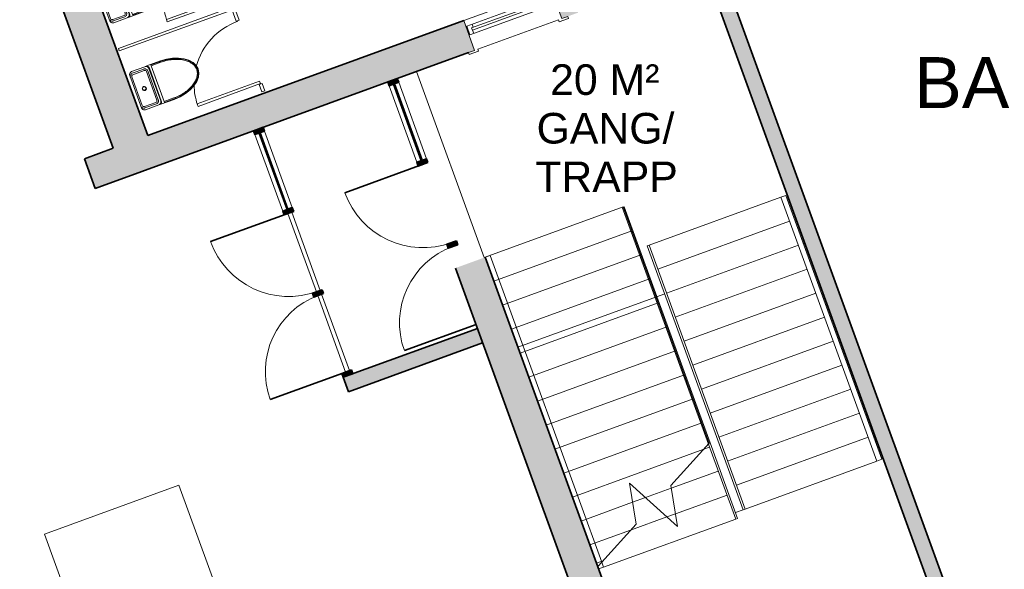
# Model space of a CAD drawing. Header units: millimetres. Extents: x -22273 to 76848, y -40640 to 35706.
# Tile 15 of 21: x 12573 to 22222, y 23942 to 29327. Entities that reach past the tile are written whole.
import ezdxf

# ---------------------------------------------------------------- set-up
doc = ezdxf.new("R2010")
doc.units = ezdxf.units.MM
for name, color, linetype, lineweight in [('A-DOOR', 31, 'Continuous', 9), ('A-DOOR-FRAM', 31, 'Continuous', 9), ('A-FLOR', 192, 'Continuous', 9), ('A-FLOR-HRAL', 11, 'Continuous', 9), ('A-FLOR-HRAL-MBND', 5, 'Continuous', 9), ('A-FLOR-LEVL', 51, 'Continuous', 9), ('A-GLAZ', 151, 'Continuous', 9), ('A-GLAZ-CURT', 52, 'Continuous', 9), ('A-GLAZ-CWMG', 51, 'Continuous', 9), ('A-WALL', 113, 'Continuous', 9), ('A-WALL-PATT', 111, 'Continuous', 9), ('G-ANNO-TEXT', 231, 'Continuous', 9), ('P-SANR-FIXT', 6, 'Continuous', 9), ('Q-SPCQ', 91, 'Continuous', 9), ('Q-SPCQ-HDLN', 91, 'Continuous', 9), ('S-STRS', 31, 'Continuous', 9), ('S-STRS-MBND', 31, 'Continuous', 9)]:
    doc.layers.add(name, color=color, linetype=linetype, lineweight=lineweight)
doc.styles.add('Arial_1', font='arial.ttf', dxfattribs={"height": 500})
doc.styles.add('Arial_3', font='arial.ttf', dxfattribs={"height": 300})

# ---------------------------------------------------------------- blocks, each defined once
blk = doc.blocks.new('Railing - Railing-423598-1_0 første etg_hele_anlegget_m_funksjoner_m_rom')
at = {"layer": 'A-FLOR-HRAL', "color": 55}
for p, q in [((18723.4, 27110.1), (18741.3, 27116.6)), ((18741.3, 27116.6), (19681.8, 24532.5)), ((18723.4, 27110.1), (19664, 24526)), ((19681.8, 24532.5), (19664, 24526))]:
    blk.add_line(p, q, dxfattribs=at)
blk = doc.blocks.new('Railing - Railing-423602-1_0 første etg_hele_anlegget_m_funksjoner_m_rom')
at = {"layer": 'A-FLOR-HRAL', "color": 55}
for p, q in [((20032.7, 27586.7), (20080.4, 27604.1)), ((20080.4, 27604.1), (21021, 25019.9)), ((20032.7, 27586.7), (20973.2, 25002.5)), ((21021, 25019.9), (20973.2, 25002.5))]:
    blk.add_line(p, q, dxfattribs=at)
blk = doc.blocks.new('Railing - Railing-424070-1_0 første etg_hele_anlegget_m_funksjoner_m_rom')
at = {"layer": 'A-FLOR-HRAL', "color": 55}
for p, q in [((19330.1, 25177.6), (19322.6, 25169.2)), ((19330.1, 25177.6), (19322.6, 25169.2)), ((19330.1, 25177.6), (19322.6, 25169.2)), ((19330.1, 25177.6), (19322.6, 25169.2)), ((19590.1, 24434.3), (19322.6, 25169.2)), ((19338.6, 25180.7), (19330.1, 25177.6)), ((19338.6, 25180.7), (19330.1, 25177.6)), ((19338.6, 25180.7), (19330.1, 25177.6)), ((19338.6, 25180.7), (19330.1, 25177.6)), ((19607.9, 24440.8), (19338.6, 25180.7)), ((19607.9, 24440.8), (19590.1, 24434.3))]:
    blk.add_line(p, q, dxfattribs=at)
at = {"layer": 'A-FLOR-HRAL-MBND', "color": 55}
for p, q in [((18478.5, 27488.3), (18496.4, 27494.8)), ((18478.5, 27488.3), (18496.4, 27494.8)), ((18478.5, 27488.3), (18496.4, 27494.8)), ((18478.5, 27488.3), (18496.4, 27494.8)), ((19322.6, 25169.2), (18478.5, 27488.3)), ((19322.6, 25169.2), (18478.5, 27488.3)), ((19322.6, 25169.2), (18478.5, 27488.3)), ((19322.6, 25169.2), (18478.5, 27488.3)), ((19338.6, 25180.7), (18496.4, 27494.8)), ((19338.6, 25180.7), (18496.4, 27494.8)), ((19338.6, 25180.7), (18496.4, 27494.8)), ((19338.6, 25180.7), (18496.4, 27494.8))]:
    blk.add_line(p, q, dxfattribs=at)
blk = doc.blocks.new('Railing - Railing-424074-1_0 første etg_hele_anlegget_m_funksjoner_m_rom')
at = {"layer": 'A-FLOR-HRAL', "color": 55}
for p, q in [((18276.1, 24011.6), (18237.5, 23969)), ((18294, 23962.5), (18246.2, 23945.1)), ((18294, 23962.5), (18276.1, 24011.6))]:
    blk.add_line(p, q, dxfattribs=at)
at = {"layer": 'A-FLOR-HRAL-MBND', "color": 55}
for p, q in [((17134.7, 26999.1), (17182.4, 27016.5)), ((18237.5, 23969), (17134.7, 26999.1)), ((18276.1, 24011.6), (17182.4, 27016.5))]:
    blk.add_line(p, q, dxfattribs=at)
blk = doc.blocks.new('M_Curtain Wall Sgl Glass - M_Curtain Wall Sgl Glass-574755-1_0 første etg_hele_anlegget_m_funksjoner_m_rom')
at = {"layer": 'A-DOOR', "color": 8, "lineweight": 35}
blk.add_line((398.3, 0), (398.3, -796.7), dxfattribs=at)
at = {"layer": 'A-DOOR', "color": 55}
blk.add_arc((398.3, 0), 796.7, 180, 270, dxfattribs=at)
blk = doc.blocks.new('M_Curtain Wall Sgl Glass - M_Curtain Wall Sgl Glass-574756-1_0 første etg_hele_anlegget_m_funksjoner_m_rom')
at = {"layer": 'A-DOOR', "color": 8, "lineweight": 35}
blk.add_line((408.3, 0), (408.3, 816.7), dxfattribs=at)
at = {"layer": 'A-DOOR', "color": 55}
blk.add_arc((408.3, 0), 816.7, 90, 180, dxfattribs=at)
blk = doc.blocks.new('Rectangular Mullion - 100x40-574757-1_0 første etg_hele_anlegget_m_funksjoner_m_rom')
at = {"layer": 'A-GLAZ-CWMG'}
blk.add_hatch(color=9, dxfattribs=at).paths.add_polyline_path([(0, -50), (0, 50), (-40, 50), (-40, -50)])
at = {"layer": 'A-GLAZ-CWMG', "color": 8, "lineweight": 35}
for p, q in [((0, 50), (-40, 50)), ((-40, 50), (-40, -50)), ((0, -50), (0, 50)), ((-40, -50), (0, -50))]:
    blk.add_line(p, q, dxfattribs=at)
blk = doc.blocks.new('System Panel - Glazed-574749-1_0 første etg_hele_anlegget_m_funksjoner_m_rom')
at = {"layer": 'A-GLAZ-CURT'}
blk.add_hatch(color=9, dxfattribs=at).paths.add_polyline_path([(-398.3, 5), (-398.3, -5), (398.3, -5), (398.3, 5)])
at = {"layer": 'A-GLAZ-CURT', "color": 8, "lineweight": 35}
for p, q in [((398.3, 5), (-398.3, 5)), ((-398.3, 5), (-398.3, -5)), ((398.3, -5), (398.3, 5)), ((-398.3, -5), (398.3, -5))]:
    blk.add_line(p, q, dxfattribs=at)
blk = doc.blocks.new('Rectangular Mullion - 100x40-574750-1_0 første etg_hele_anlegget_m_funksjoner_m_rom')
at = {"layer": 'A-GLAZ-CWMG'}
blk.add_hatch(color=9, dxfattribs=at).paths.add_polyline_path([(-40, -50), (-40, 50), (0, 50), (0, -50)])
at = {"layer": 'A-GLAZ-CWMG', "color": 8, "lineweight": 35}
for p, q in [((-40, 50), (0, 50)), ((-40, -50), (-40, 50)), ((0, 50), (0, -50)), ((0, -50), (-40, -50))]:
    blk.add_line(p, q, dxfattribs=at)
blk = doc.blocks.new('Rectangular Mullion - 100x40-574600-1_0 første etg_hele_anlegget_m_funksjoner_m_rom')
at = {"layer": 'A-GLAZ-CWMG', "color": 55}
for p, q in [((15150.1, 27451.9), (14877.6, 28200.6)), ((14971.6, 28234.8), (15244.1, 27486.1))]:
    blk.add_line(p, q, dxfattribs=at)
blk = doc.blocks.new('Rectangular Mullion - 100x40-574754-1_0 første etg_hele_anlegget_m_funksjoner_m_rom')
at = {"layer": 'A-GLAZ-CWMG'}
blk.add_hatch(color=9, dxfattribs=at).paths.add_polyline_path([(-20, -50), (-20, 50), (20, 50), (20, -50)])
at = {"layer": 'A-GLAZ-CWMG', "color": 8, "lineweight": 35}
for p, q in [((-20, 50), (20, 50)), ((-20, -50), (-20, 50)), ((20, 50), (20, -50)), ((20, -50), (-20, -50))]:
    blk.add_line(p, q, dxfattribs=at)
blk = doc.blocks.new('Rectangular Mullion - 100x40-574741-1_0 første etg_hele_anlegget_m_funksjoner_m_rom')
at = {"layer": 'A-GLAZ-CWMG'}
blk.add_hatch(color=9, dxfattribs=at).paths.add_polyline_path([(-20, -50), (-20, 50), (20, 50), (20, -50)])
at = {"layer": 'A-GLAZ-CWMG', "color": 8, "lineweight": 35}
for p, q in [((-20, 50), (20, 50)), ((-20, -50), (-20, 50)), ((20, 50), (20, -50)), ((20, -50), (-20, -50))]:
    blk.add_line(p, q, dxfattribs=at)
blk = doc.blocks.new('brystning ytterdør - brystning ytterdør-574870-1_0 første etg_hele_anlegget_m_funksjoner_m_rom')
at = {"layer": 'A-DOOR', "color": 55}
for p, q in [((15480.7, 26660.6), (15201.4, 27428)), ((15239, 27441.7), (15518.3, 26674.3)), ((15532, 26636.7), (15804.4, 25888.1)), ((15766.9, 25874.4), (15494.4, 26623))]:
    blk.add_line(p, q, dxfattribs=at)
blk = doc.blocks.new('M_Curtain Wall Sgl Glass - M_Curtain Wall Sgl Glass-V25-1_0 første etg_hele_anlegget_m_funksjoner_m_rom')
at = {"layer": 'A-DOOR', "color": 8, "lineweight": 35}
blk.add_line((398.3, -50), (398.3, -796.7), dxfattribs=at)
at = {"layer": 'A-DOOR', "color": 55}
blk.add_arc((398.3, 0), 796.7, 180, 270, dxfattribs=at)
blk = doc.blocks.new('System Panel - Glazed-V26-1_0 første etg_hele_anlegget_m_funksjoner_m_rom')
at = {"layer": 'A-GLAZ-CURT', "lineweight": 35}
blk.add_hatch(color=9, dxfattribs=at).paths.add_polyline_path([(-398.3, 5), (-398.3, -5), (398.3, -5), (398.3, 5)])
at = {"layer": 'A-GLAZ-CURT', "color": 8, "lineweight": 35}
for p, q in [((-398.3, 5), (398.3, 5)), ((-398.3, -5), (-398.3, 5)), ((398.3, -5), (398.3, 5)), ((398.3, -5), (-398.3, -5))]:
    blk.add_line(p, q, dxfattribs=at)
blk = doc.blocks.new('Rectangular Mullion - 100x40-V27-1_0 første etg_hele_anlegget_m_funksjoner_m_rom')
at = {"layer": 'A-GLAZ-CWMG', "lineweight": 35}
blk.add_hatch(color=9, dxfattribs=at).paths.add_polyline_path([(-40, -50), (-40, 50), (0, 50), (0, -50)])
at = {"layer": 'A-GLAZ-CWMG', "color": 8, "lineweight": 35}
for p, q in [((0, 50), (-40, 50)), ((-40, 50), (-40, -50)), ((0, 50), (0, -50)), ((-40, -50), (0, -50))]:
    blk.add_line(p, q, dxfattribs=at)
blk = doc.blocks.new('Rectangular Mullion - 100x40-V28-1_0 første etg_hele_anlegget_m_funksjoner_m_rom')
at = {"layer": 'A-GLAZ-CWMG', "lineweight": 35}
blk.add_hatch(color=9, dxfattribs=at).paths.add_polyline_path([(-20, -50), (-20, 50), (20, 50), (20, -50)])
at = {"layer": 'A-GLAZ-CWMG', "color": 8, "lineweight": 35}
for p, q in [((20, 50), (-20, 50)), ((-20, 50), (-20, -50)), ((20, 50), (20, -50)), ((-20, -50), (20, -50))]:
    blk.add_line(p, q, dxfattribs=at)
blk = doc.blocks.new('Rectangular Mullion - 100x40-V29-1_0 første etg_hele_anlegget_m_funksjoner_m_rom')
at = {"layer": 'A-GLAZ-CWMG', "lineweight": 35}
blk.add_hatch(color=9, dxfattribs=at).paths.add_polyline_path([(-20, -50), (-20, 50), (20, 50), (20, -50)])
at = {"layer": 'A-GLAZ-CWMG', "color": 8, "lineweight": 35}
for p, q in [((20, 50), (-20, 50)), ((-20, 50), (-20, -50)), ((20, 50), (20, -50)), ((-20, -50), (20, -50))]:
    blk.add_line(p, q, dxfattribs=at)
blk = doc.blocks.new('Sanitærutstyr Toalett Gulvmontert - Type 1-V30-1_0 første etg_hele_anlegget_m_funksjoner_m_rom')
at = {"layer": 'P-SANR-FIXT', "color": 254}
for p, q in [((105, 546.3), (105, 404.5)), ((110, 546.3), (110, 446.3)), ((119, 546.3), (119, 446.3)), ((491, 446.3), (491, 546.3)), ((500, 446.3), (500, 546.3)), ((505, 404.5), (505, 546.3)), ((119, 446.3), (110, 446.3)), ((491, 446.3), (119, 446.3)), ((135, 421.4), (475, 421.4)), ((474.1, 415.4), (135.9, 415.4)), ((155, 396.9), (455, 396.9)), ((500, 446.3), (491, 446.3)), ((105.9, 385.4), (105.9, 246.3)), ((124.4, 246.3), (124.4, 366.3)), ((138.9, 366.3), (138.9, 246.3)), ((455, 382.4), (155, 382.4)), ((471.1, 246.3), (471.1, 366.3)), ((485.6, 366.3), (485.6, 246.3)), ((504.1, 246.3), (504.1, 385.4)), ((135.9, 216.3), (154.4, 216.3)), ((135.9, 216.3), (155, 216.3)), ((155, 216.3), (136.5, 216.3)), ((155, 216.3), (136.5, 216.3)), ((154.4, 216.3), (155, 216.3)), ((155, 230.2), (455, 230.2)), ((455, 216.3), (155, 216.3)), ((455, 216.3), (455.6, 216.3)), ((455, 216.3), (474.1, 216.3)), ((473.5, 216.3), (455, 216.3)), ((473.5, 216.3), (455, 216.3)), ((455.6, 216.3), (474.1, 216.3))]:
    blk.add_line(p, q, dxfattribs=at)
at = {"layer": 'P-SANR-FIXT', "color": 254, "flags": 128}
blk.add_lwpolyline([(505, 546.3), (501.2, 608.7), (489.8, 668.7), (471.3, 724.1), (446.4, 772.5), (416.1, 812.3), (381.5, 841.9), (344, 860.1), (305, 866.3), (266, 860.1), (228.5, 841.9), (193.9, 812.3), (163.6, 772.5), (138.7, 724.1), (120.2, 668.7), (108.8, 608.7), (105, 546.3)], dxfattribs=at)
at = {"layer": 'P-SANR-FIXT', "color": 254}
for centre, radius, start, end in [((135, 386.3), 35.1, 90, 148.70073), ((135, 386.3), 35.1, 120.19626, 139.8014), ((135, 386.3), 35.1, 90, 113.86835), ((475, 386.3), 35.1, 31.29927, 90), ((475, 386.3), 35.1, 66.13165, 90), ((475, 386.3), 35.1, 40.1986, 62.86069), ((155, 366.3), 16.1, 90, 180), ((305, 306.3), 20, 90, 270), ((305, 306.3), 17.5, 90, 270), ((305, 306.3), 17.1, 90, 270), ((305, 306.3), 20, 270, 90), ((305, 306.3), 17.5, 270, 90), ((305, 306.3), 17.1, 270, 90), ((455, 366.3), 16.1, 360, 90), ((155, 246.3), 16.1, 180, 270), ((455, 246.3), 16.1, 270, 360)]:
    blk.add_arc(centre, radius, start, end, dxfattribs=at)
for centre, major_axis, ratio, start_param, end_param in [((135.9, 399.6), (22.3, 0), 0.707107, 1.570812, 1.610204), ((155, 397.9), (21.9, 0), 0.047565, 4.684621, 4.712388), ((455, 397.9), (21.9, 0), 0.047565, 4.71239, 4.740157), ((488.4, 385.4), (0, 22.3), 0.707107, 4.712405, 4.751797), ((123.3, 366.3), (0, 21.9), 0.047565, 4.71239, 4.740157), ((486.7, 366.3), (0, 21.9), 0.047565, 1.543028, 1.570795), ((135.9, 231.3), (21.3, 0), 0.707107, 4.669146, 4.712369), ((136.5, 245.7), (29.4, 0), 0.998369, 4.662191, 4.712399), ((473.5, 245.7), (29.4, 0), 0.998369, 4.712379, 4.762587), ((474.1, 231.3), (21.3, 0), 0.707107, 4.712409, 4.755631)]:
    blk.add_ellipse(centre, major_axis=major_axis, ratio=ratio, start_param=start_param, end_param=end_param, dxfattribs=at)
for points in [[(500, 546.3), (500, 567), (497.4, 608.5), (486.1, 668.3), (467.7, 723.3), (443.1, 771.4), (413.1, 810.6), (379.2, 839.6), (342.7, 857.3), (305, 863.2), (267.3, 857.3), (230.8, 839.6), (196.9, 810.6), (166.9, 771.4), (142.3, 723.3), (123.9, 668.3), (112.6, 608.5), (110, 567), (110, 546.3)], [(491, 546.3), (491, 566.6), (488.5, 607.4), (477.4, 666), (459.4, 719.8), (435.4, 766.6), (406.5, 804.5), (374.1, 832.1), (339.9, 848.6), (305, 854.1), (270.1, 848.6), (235.9, 832.1), (203.5, 804.5), (174.6, 766.6), (150.6, 719.8), (132.6, 666), (121.5, 607.4), (119, 566.6), (119, 546.3)], [(135, 415.4), (130, 415.2), (120, 412.4), (108.9, 401.3), (106, 391.3), (105.9, 386.3)], [(107.4, 397.1), (107.5, 400.4), (107.5, 403.8), (107.3, 407.4)], [(504.1, 386.3), (504, 391.3), (501.1, 401.3), (490, 412.4), (480, 415.2), (475, 415.4)], [(502.7, 407.4), (502.5, 403.8), (502.5, 400.4), (502.6, 397.1)], [(109.2, 234.6), (108.7, 235.9), (108.3, 237.1), (107.9, 238.4)], [(499.3, 231.5), (496.9, 227.1), (489.8, 219.6), (480, 216.6), (475, 216.3)]]:
    blk.add_open_spline(points, degree=3, dxfattribs=at)
for points, knots in [([(124.4, 366.9), (124.4, 370.2), (125.5, 377), (131, 387), (140.9, 394.9), (149.9, 396.9), (154.4, 396.9)], [-1, -1, -1, -1, -0.785714, -0.571429, -0.285714, 0, 0, 0, 0]), ([(455.6, 396.9), (459, 396.9), (465.7, 395.8), (475.7, 390.3), (483.6, 380.4), (485.6, 371.4), (485.6, 366.9)], [-1, -1, -1, -1, -0.785714, -0.571429, -0.285714, 0, 0, 0, 0]), ([(105.9, 246.3), (105.9, 243), (107, 236.4), (112.3, 226.5), (121.9, 218.7), (130.6, 216.4), (135, 216.3)], [-1, -1, -1, -1, -0.785714, -0.571429, -0.285714, 0, 0, 0, 0]), ([(135, 216.3), (130, 216.6), (122.7, 218.9), (116.8, 223.6), (115.1, 225.5)], [-1, -1, -1, -1, -0.6666667, -0.5, -0.5, -0.5, -0.5]), ([(154.4, 216.3), (151.1, 216.3), (144.3, 217.4), (134.4, 222.9), (126.4, 232.8), (124.4, 241.8), (124.4, 246.3)], [-1, -1, -1, -1, -0.785714, -0.571429, -0.285714, 0, 0, 0, 0]), ([(485.6, 246.3), (485.6, 242.9), (484.5, 236.2), (478.9, 226.2), (469, 218.3), (460.1, 216.3), (455.6, 216.3)], [-1, -1, -1, -1, -0.785714, -0.571429, -0.285714, 0, 0, 0, 0]), ([(475, 216.3), (478.3, 216.4), (484.9, 217.7), (494.5, 223.3), (502.1, 233.1), (504.1, 241.9), (504.1, 246.3)], [-1, -1, -1, -1, -0.785714, -0.571429, -0.285714, 0, 0, 0, 0])]:
    blk.add_open_spline(points, degree=3, knots=knots, dxfattribs=at)
blk = doc.blocks.new('Sanitærutstyr Toalett Gulvmontert - Type 1-575204-1_0 første etg_hele_anlegget_m_funksjoner_m_rom')
at = {"layer": 'P-SANR-FIXT', "color": 254}
for p, q in [((105, 546.3), (105, 404.5)), ((110, 546.3), (110, 446.3)), ((119, 546.3), (119, 446.3)), ((491, 446.3), (491, 546.3)), ((500, 446.3), (500, 546.3)), ((505, 404.5), (505, 546.3)), ((119, 446.3), (110, 446.3)), ((491, 446.3), (119, 446.3)), ((135, 421.4), (475, 421.4)), ((474.1, 415.4), (135.9, 415.4)), ((155, 396.9), (455, 396.9)), ((500, 446.3), (491, 446.3)), ((105.9, 385.4), (105.9, 246.3)), ((124.4, 246.3), (124.4, 366.3)), ((138.9, 366.3), (138.9, 246.3)), ((455, 382.4), (155, 382.4)), ((471.1, 246.3), (471.1, 366.3)), ((485.6, 366.3), (485.6, 246.3)), ((504.1, 246.3), (504.1, 385.4)), ((135.9, 216.3), (154.4, 216.3)), ((135.9, 216.3), (155, 216.3)), ((155, 216.3), (136.5, 216.3)), ((155, 216.3), (136.5, 216.3)), ((154.4, 216.3), (155, 216.3)), ((155, 230.2), (455, 230.2)), ((455, 216.3), (155, 216.3)), ((455, 216.3), (455.6, 216.3)), ((455, 216.3), (474.1, 216.3)), ((473.5, 216.3), (455, 216.3)), ((473.5, 216.3), (455, 216.3)), ((455.6, 216.3), (474.1, 216.3))]:
    blk.add_line(p, q, dxfattribs=at)
at = {"layer": 'P-SANR-FIXT', "color": 254, "flags": 128}
blk.add_lwpolyline([(505, 546.3), (501.2, 608.7), (489.8, 668.7), (471.3, 724.1), (446.4, 772.5), (416.1, 812.3), (381.5, 841.9), (344, 860.1), (305, 866.3), (266, 860.1), (228.5, 841.9), (193.9, 812.3), (163.6, 772.5), (138.7, 724.1), (120.2, 668.7), (108.8, 608.7), (105, 546.3)], dxfattribs=at)
at = {"layer": 'P-SANR-FIXT', "color": 254}
for centre, radius, start, end in [((135, 386.3), 35.1, 90, 148.70073), ((135, 386.3), 35.1, 117.13931, 139.8014), ((135, 386.3), 35.1, 90, 113.86835), ((475, 386.3), 35.1, 31.29927, 90), ((475, 386.3), 35.1, 66.13165, 90), ((475, 386.3), 35.1, 40.1986, 62.86069), ((155, 366.3), 16.1, 90, 180), ((305, 306.3), 20, 90, 270), ((305, 306.3), 17.5, 90, 270), ((305, 306.3), 17.1, 90, 270), ((305, 306.3), 20, 270, 90), ((305, 306.3), 17.5, 270, 90), ((305, 306.3), 17.1, 270, 90), ((455, 366.3), 16.1, 360, 90), ((155, 246.3), 16.1, 180, 270), ((455, 246.3), 16.1, 270, 360)]:
    blk.add_arc(centre, radius, start, end, dxfattribs=at)
for centre, major_axis, ratio, start_param, end_param in [((135.9, 399.6), (22.3, 0), 0.707107, 1.570812, 1.610204), ((155, 397.9), (21.9, 0), 0.047565, 4.684621, 4.712388), ((455, 397.9), (21.9, 0), 0.047565, 4.71239, 4.740157), ((488.4, 385.4), (0, 22.3), 0.707107, 4.712405, 4.751797), ((123.3, 366.3), (0, 21.9), 0.047565, 4.71239, 4.740157), ((486.7, 366.3), (0, 21.9), 0.047565, 1.543028, 1.570795), ((135.9, 231.3), (21.3, 0), 0.707107, 4.669146, 4.712369), ((136.5, 245.7), (29.4, 0), 0.998369, 4.662191, 4.712399), ((473.5, 245.7), (29.4, 0), 0.998369, 4.712379, 4.762587), ((474.1, 231.3), (21.3, 0), 0.707107, 4.712409, 4.755631)]:
    blk.add_ellipse(centre, major_axis=major_axis, ratio=ratio, start_param=start_param, end_param=end_param, dxfattribs=at)
for points in [[(500, 546.3), (500, 567), (497.4, 608.5), (486.1, 668.3), (467.7, 723.3), (443.1, 771.4), (413.1, 810.6), (379.2, 839.6), (342.7, 857.3), (305, 863.2), (267.3, 857.3), (230.8, 839.6), (196.9, 810.6), (166.9, 771.4), (142.3, 723.3), (123.9, 668.3), (112.6, 608.5), (110, 567), (110, 546.3)], [(491, 546.3), (491, 566.6), (488.5, 607.4), (477.4, 666), (459.4, 719.8), (435.4, 766.6), (406.5, 804.5), (374.1, 832.1), (339.9, 848.6), (305, 854.1), (270.1, 848.6), (235.9, 832.1), (203.5, 804.5), (174.6, 766.6), (150.6, 719.8), (132.6, 666), (121.5, 607.4), (119, 566.6), (119, 546.3)], [(135, 415.4), (130, 415.2), (120, 412.4), (108.9, 401.3), (106, 391.3), (105.9, 386.3)], [(107.4, 397.1), (107.5, 400.4), (107.5, 403.8), (107.3, 407.4)], [(504.1, 386.3), (504, 391.3), (501.1, 401.3), (490, 412.4), (480, 415.2), (475, 415.4)], [(502.7, 407.4), (502.5, 403.8), (502.5, 400.4), (502.6, 397.1)], [(109.2, 234.6), (108.7, 235.9), (108.3, 237.1), (107.9, 238.4)], [(499.3, 231.5), (496.9, 227.1), (489.8, 219.6), (480, 216.6), (475, 216.3)]]:
    blk.add_open_spline(points, degree=3, dxfattribs=at)
for points, knots in [([(124.4, 366.9), (124.4, 370.2), (125.5, 377), (131, 387), (140.9, 394.9), (149.9, 396.9), (154.4, 396.9)], [-1, -1, -1, -1, -0.785714, -0.571429, -0.285714, 0, 0, 0, 0]), ([(455.6, 396.9), (459, 396.9), (465.7, 395.8), (475.7, 390.3), (483.6, 380.4), (485.6, 371.4), (485.6, 366.9)], [-1, -1, -1, -1, -0.785714, -0.571429, -0.285714, 0, 0, 0, 0]), ([(105.9, 246.3), (105.9, 243), (107, 236.4), (112.3, 226.5), (121.9, 218.7), (130.6, 216.4), (135, 216.3)], [-1, -1, -1, -1, -0.785714, -0.571429, -0.285714, 0, 0, 0, 0]), ([(135, 216.3), (130, 216.6), (122.7, 218.9), (116.8, 223.6), (115.1, 225.5)], [-1, -1, -1, -1, -0.6666667, -0.5, -0.5, -0.5, -0.5]), ([(154.4, 216.3), (151.1, 216.3), (144.3, 217.4), (134.4, 222.9), (126.4, 232.8), (124.4, 241.8), (124.4, 246.3)], [-1, -1, -1, -1, -0.785714, -0.571429, -0.285714, 0, 0, 0, 0]), ([(485.6, 246.3), (485.6, 242.9), (484.5, 236.2), (478.9, 226.2), (469, 218.3), (460.1, 216.3), (455.6, 216.3)], [-1, -1, -1, -1, -0.785714, -0.571429, -0.285714, 0, 0, 0, 0]), ([(475, 216.3), (478.3, 216.4), (484.9, 217.7), (494.5, 223.3), (502.1, 233.1), (504.1, 241.9), (504.1, 246.3)], [-1, -1, -1, -1, -0.785714, -0.571429, -0.285714, 0, 0, 0, 0])]:
    blk.add_open_spline(points, degree=3, knots=knots, dxfattribs=at)
blk = doc.blocks.new('Partition-Floor_Braced-Bradley_Corp-Enamel-ADA-N_Stalls - ADA _optional_ _ n Standard Stalls-582965-1_0 første etg_hele_anlegget_m_funksjoner_m_rom')
at = {"layer": 'Q-SPCQ', "color": 254}
for p, q in [((1095.9, -22.2), (1070.5, -22.2)), ((1070.5, -22.2), (1070.5, -1184.1)), ((1095.9, -1184.1), (1095.9, -22.2)), ((2001.3, -22.2), (1975.9, -22.2)), ((1975.9, -22.2), (1975.9, -1184.1)), ((2001.3, -1184.1), (2001.3, -22.2)), ((322.3, -561.9), (296.9, -561.9)), ((296.9, -561.9), (296.9, -1212.7)), ((322.3, -1212.7), (322.3, -561.9)), ((1202.3, -561.9), (1176.9, -561.9)), ((1176.9, -561.9), (1176.9, -1212.7)), ((1202.3, -1212.7), (1202.3, -561.9)), ((2107.7, -561.9), (2082.3, -561.9)), ((2082.3, -561.9), (2082.3, -1212.7)), ((2107.7, -1212.7), (2107.7, -561.9)), ((292.1, -1196.8), (215.9, -1196.8)), ((215.9, -1196.8), (215.9, -1228.6)), ((215.9, -1228.6), (292.1, -1228.6)), ((292.1, -1228.6), (292.1, -1196.8)), ((296.9, -1212.7), (322.3, -1212.7)), ((1172.1, -1196.8), (952.5, -1196.8)), ((952.5, -1196.8), (952.5, -1228.6)), ((952.5, -1228.6), (1172.1, -1228.6)), ((1070.5, -1184.1), (1095.9, -1184.1)), ((1172.1, -1228.6), (1172.1, -1196.8)), ((1176.9, -1212.7), (1202.3, -1212.7)), ((2077.5, -1196.8), (1832.5, -1196.8)), ((1832.5, -1196.8), (1832.5, -1228.6)), ((1832.5, -1228.6), (2077.5, -1228.6)), ((1975.9, -1184.1), (2001.3, -1184.1)), ((2077.5, -1228.6), (2077.5, -1196.8)), ((2082.3, -1212.7), (2107.7, -1212.7)), ((2855.9, -1196.8), (2737.9, -1196.8)), ((2737.9, -1196.8), (2737.9, -1228.6)), ((2737.9, -1228.6), (2855.9, -1228.6)), ((2855.9, -1228.6), (2855.9, -1196.8))]:
    blk.add_line(p, q, dxfattribs=at)
at = {"layer": 'Q-SPCQ-HDLN', "color": 254}
for centre, start, end in [((296.9, -1212.7), 71.29305, 88.20922), ((1176.9, -1212.7), 67.64313, 87.79577), ((2082.3, -1212.7), 67.36261, 87.79577), ((296.9, -1212.7), 0, 55.00806), ((1176.9, -1212.7), 0, 54.45266), ((2082.3, -1212.7), 0, 54.40999)]:
    blk.add_arc(centre, 650.8, start, end, dxfattribs=at)
blk = doc.blocks.new('Vindu FK - 9x4-583598-1_0 første etg_hele_anlegget_m_funksjoner_m_rom')
at = {"layer": 'A-GLAZ', "color": 55}
for p, q in [((-455, 155), (455, 155)), ((-455, -155), (-455, 155)), ((455, 155), (455, -155)), ((-445, 3), (-445, 95)), ((-445, 95), (445, 95)), ((445, 3), (-445, 3)), ((-406, 63), (406, 63)), ((-406, 63), (-406, 3)), ((-388, 63), (-406, 63)), ((-406, 39), (406, 39)), ((-388, 95), (-388, 63)), ((388, 95), (388, 63)), ((388, 63), (406, 63)), ((406, 63), (406, 3)), ((445, 95), (445, 3)), ((-518, -177), (-518, -155)), ((-518, -155), (-455, -155)), ((-420, -177), (-518, -177)), ((-420, -155), (-420, -177)), ((420, -155), (-420, -155)), ((420, -177), (420, -155)), ((518, -177), (420, -177)), ((455, -155), (518, -155)), ((518, -155), (518, -177))]:
    blk.add_line(p, q, dxfattribs=at)
blk = doc.blocks.new('M_Door_ID_Ays_2 - 1510 x 2110mm Sgl Swing-1797032-1_0 første etg_hele_anlegget_m_funksjoner_m_rom')
at = {"layer": 'A-DOOR'}
h = blk.add_hatch(color=7, dxfattribs=at)
h.paths.add_polyline_path([(1029, 66), (989, 66), (963, 52), (959, 46), (1029, 46), (1029, 51.4)])
h.paths.add_polyline_path([(-511, 66), (-551, 66), (-551, 46), (-481, 46), (-485, 52), (-502.4, 61.4)])
h = blk.add_hatch(color=7, dxfattribs=at)
h.paths.add_polyline_path([(1029, -46), (959, -46), (963, -52), (989, -66), (1029, -66)])
h.paths.add_polyline_path([(-481, -46), (-551, -46), (-551, -66), (-511, -66), (-485, -52)])
at = {"layer": 'A-DOOR-FRAM'}
h = blk.add_hatch(color=7, dxfattribs=at)
h.paths.add_polyline_path([(986, 46), (954, 46), (954, -46), (986, -46), (986, 41.9)])
h.paths.add_polyline_path([(-476, 46), (-508, 46), (-508, -46), (-476, -46), (-476, 41.9)])
h = blk.add_hatch(color=7, dxfattribs=at)
h.paths.add_polyline_path([(954, 21), (935, 21), (935, -11), (954, -11)])
h.paths.add_polyline_path([(-457, 21), (-476, 21), (-476, -11), (-457, -11), (-457, 6.2)])
at = {"layer": 'A-DOOR', "color": 7}
for p, q in [((-551, 66), (-511, 66)), ((-551, 46), (-551, 66)), ((-481, 46), (-551, 46)), ((-511, 66), (-485, 52)), ((1029, 46), (959, 46)), ((963, 52), (989, 66)), ((989, 66), (1029, 66)), ((1029, 66), (1029, 46)), ((-551, -66), (-551, -46)), ((-551, -46), (-481, -46)), ((-511, -66), (-551, -66)), ((-485, -52), (-511, -66)), ((-473, -541), (-473, -46)), ((-473, -46), (-441, -46)), ((-473, -541), (-473, -46)), ((-473, -46), (-441, -46)), ((-441, -46), (-441, -541)), ((-441, -46), (-441, -541)), ((919, -46), (951, -46)), ((919, -972), (919, -46)), ((919, -46), (919, -972)), ((951, -46), (919, -46)), ((951, -46), (951, -972)), ((951, -972), (951, -46)), ((959, -46), (1029, -46)), ((989, -66), (963, -52)), ((1029, -66), (989, -66)), ((1029, -46), (1029, -66)), ((-441, -541), (-473, -541)), ((-441, -541), (-473, -541)), ((951, -972), (919, -972)), ((919, -972), (951, -972))]:
    blk.add_line(p, q, dxfattribs=at)
for centre, radius, start, end in [((-489, 45), 8.06, 7.12502, 60.25512), ((967, 45), 8.06, 119.74488, 172.87498), ((-489, -45), 8.06, 299.74488, 352.87498), ((-473, -46), 495, 270, 0), ((951, -46), 926, 180, 270), ((967, -45), 8.06, 187.12502, 240.25512)]:
    blk.add_arc(centre, radius, start, end, dxfattribs=at)
at = {"layer": 'A-DOOR-FRAM', "color": 7}
for p, q in [((-508, -46), (-508, 46)), ((-508, 46), (-476, 46)), ((-476, 46), (-476, -46)), ((-476, 21), (-457, 21)), ((-476, -11), (-476, 21)), ((-457, 21), (-457, -11)), ((935, 21), (954, 21)), ((935, -11), (935, 21)), ((954, -46), (954, 46)), ((954, 46), (986, 46)), ((954, 21), (954, -11)), ((986, 46), (986, -46)), ((-476, -46), (-508, -46)), ((-457, -11), (-476, -11)), ((954, -11), (935, -11)), ((986, -46), (954, -46))]:
    blk.add_line(p, q, dxfattribs=at)

msp = doc.modelspace()

# ---------------------------------------------------------------- hatches: boundary and pattern name
at = {"layer": 'A-WALL-PATT'}
h = msp.add_hatch(color=9, dxfattribs=at)
h.paths.add_polyline_path([(15813, 28583.6), (17029.9, 29026.5), (16923.9, 29317.8), (15707, 28874.9)])
h.paths.add_polyline_path([(17885.1, 29337.8), (18044.8, 29395.9), (17938.8, 29687.2), (17779, 29629.1), (17884.8, 29338.6)])
h.paths.add_polyline_path([(18899.9, 29707.1), (26939, 32633.1), (26833, 32924.4), (18793.9, 29998.4), (18899.6, 29708)])
for points in [[(13489.3, 28067.7), (13827.6, 28190.9), (12911, 30709.2), (12572.7, 30586.1), (13395.9, 28324.4)], [(21053.9, 24973.3), (21194.8, 25024.6), (19421.5, 29897), (19280.5, 29845.7), (21035.2, 25024.6)], [(13313.5, 27673.8), (15813, 28583.6), (15707, 28874.9), (13207.4, 27965.1)], [(21526.5, 14026.3), (21817.8, 14132.3), (17134.7, 26999.1), (16843.4, 26893.1), (21441.7, 14259.2)], [(15794.3, 25682.2), (17109.8, 26161), (17058.5, 26302), (15743, 25823.1)]]:
    msp.add_hatch(color=9, dxfattribs=at).paths.add_polyline_path(points)
h = msp.add_hatch(color=9, dxfattribs=at)
h.paths.add_polyline_path([(25218.2, 13532.1), (25359.1, 13583.4), (22954, 20191.3), (22813.9, 20137.9), (25199.5, 13583.4)])
h.paths.add_polyline_path([(22467.6, 21089.1), (22607.8, 21142.5), (22206.7, 22244.5), (22066.5, 22191.1), (22455.7, 21122)])
h.paths.add_polyline_path([(21578.4, 23532.3), (21719.3, 23583.6), (21194.8, 25024.6), (21053.9, 24973.3), (21559.7, 23583.6)])

# ---------------------------------------------------------------- linework, layer by layer
at = {"layer": 'A-FLOR', "color": 55}
for p, q in [((16461.4, 28819.6), (17125.3, 26995.7)), ((20251.4, 27134.2), (20265.5, 27139.3)), ((17455.9, 26116.7), (18894.4, 26640.3)), ((20973.2, 25002.5), (19681.8, 24532.5)), ((21035.1, 25025), (21021, 25019.9)), ((19664, 24526), (19587.1, 24498)), ((18288.5, 24025.4), (18225.4, 24002.4))]:
    msp.add_line(p, q, dxfattribs=at)
at = {"layer": 'A-FLOR-LEVL', "color": 254}
for p, q in [((12817.1, 24286.5), (14132.6, 24765.3)), ((14132.6, 24765.3), (14805.9, 22915.5)), ((12817.1, 24286.5), (13490.3, 22436.7))]:
    msp.add_line(p, q, dxfattribs=at)
at = {"layer": 'A-WALL', "color": 8, "lineweight": 35}
for p, q in [((13827.6, 28190.9), (12911, 30709.2)), ((12572.7, 30586.1), (13489.3, 28067.7)), ((21578.4, 23532.3), (19280.5, 29845.7)), ((21719.3, 23583.6), (19421.5, 29897)), ((16923.9, 29317.8), (13827.6, 28190.9)), ((13313.5, 27673.8), (16970.7, 29005)), ((13489.3, 28067.7), (13207.4, 27965.1)), ((13207.4, 27965.1), (13313.5, 27673.8)), ((18825.3, 22354.2), (17134.7, 26999.1)), ((23446.9, 8750), (16843.4, 26893.1)), ((17058.5, 26302), (15743, 25823.1)), ((15794.3, 25682.2), (17109.8, 26161)), ((15743, 25823.1), (15794.3, 25682.2))]:
    msp.add_line(p, q, dxfattribs=at)
at = {"layer": 'S-STRS', "color": 55}
for p, q in [((18741.3, 27116.6), (20032.7, 27586.7)), ((18826.8, 26881.7), (20118.2, 27351.8)), ((18912.3, 26646.8), (20203.7, 27116.8)), ((18997.8, 26411.9), (20289.2, 26881.9)), ((19083.3, 26176.9), (20374.7, 26647)), ((19168.8, 25942), (20460.2, 26412.1)), ((19254.3, 25707.1), (20545.7, 26177.1)), ((19339.8, 25472.2), (20631.2, 25942.2)), ((19425.3, 25237.3), (20716.7, 25707.3)), ((19510.8, 25002.3), (20802.2, 25472.4)), ((19596.3, 24767.4), (20887.7, 25237.4)), ((18954.2, 24761.7), (19330.1, 25177.6)), ((19333.6, 25139), (19276.5, 25118.2)), ((19330.9, 25175.2), (19330.1, 25177.6)), ((19681.8, 24532.5), (20973.2, 25002.5)), ((19419.1, 24904.1), (18958.3, 24736.4)), ((18613.5, 24384.9), (18548.3, 24786.2)), ((18548.3, 24786.2), (19019.3, 24360.4)), ((19019.3, 24360.4), (18954.2, 24761.7)), ((18705.3, 24644.3), (18578.8, 24598.3)), ((19504.6, 24669.2), (18999.1, 24485.2)), ((19590.1, 24434.3), (18294, 23962.5)), ((18915.1, 24454.6), (18559.6, 24325.2)), ((18276.1, 24011.6), (18613.5, 24384.9))]:
    msp.add_line(p, q, dxfattribs=at)
at = {"layer": 'S-STRS-MBND', "color": 55}
for p, q in [((18487.8, 27491.6), (17134.7, 26999.1)), ((19330.1, 25177.6), (18487.8, 27491.6)), ((18573.3, 27256.7), (17220.2, 26764.2)), ((18658.8, 27021.8), (17305.7, 26529.3)), ((18744.3, 26786.9), (17391.2, 26294.4)), ((18829.8, 26551.9), (17476.7, 26059.4)), ((18915.4, 26317), (17562.2, 25824.5)), ((19000.9, 26082.1), (17647.7, 25589.6)), ((19086.4, 25847.2), (17733.2, 25354.7)), ((19171.9, 25612.3), (17818.7, 25119.7)), ((19257.4, 25377.3), (17904.2, 24884.8)), ((19276.5, 25118.2), (17989.7, 24649.9)), ((18958.3, 24736.4), (18705.3, 24644.3)), ((18578.8, 24598.3), (18075.2, 24415)), ((18999.1, 24485.2), (18915.1, 24454.6)), ((18559.6, 24325.2), (18160.7, 24180.1))]:
    msp.add_line(p, q, dxfattribs=at)

# ---------------------------------------------------------------- block references
at = {"layer": 'A-DOOR', "color": 8, "lineweight": 35}
for name, p, rotation in [('M_Curtain Wall Sgl Glass - M_Curtain Wall Sgl Glass-574756-1_0 første etg_hele_anlegget_m_funksjoner_m_rom', (16666, 27526.6), 109.9999999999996), ('M_Curtain Wall Sgl Glass - M_Curtain Wall Sgl Glass-574756-1_0 første etg_hele_anlegget_m_funksjoner_m_rom', (15350.4, 27047.8), 109.9999999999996), ('M_Curtain Wall Sgl Glass - M_Curtain Wall Sgl Glass-V25-1_0 første etg_hele_anlegget_m_funksjoner_m_rom', (16955.6, 26731), 289.9999999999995), ('M_Curtain Wall Sgl Glass - M_Curtain Wall Sgl Glass-574755-1_0 første etg_hele_anlegget_m_funksjoner_m_rom', (15640, 26252.1), 289.9999999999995)]:
    msp.add_blockref(name, p, dxfattribs=dict(at, rotation=rotation))
at = {"layer": 'A-DOOR', "color": 55}
msp.add_blockref('brystning ytterdør - brystning ytterdør-574870-1_0 første etg_hele_anlegget_m_funksjoner_m_rom', (0, 0), dxfattribs=at)
at = {"layer": 'A-DOOR', "color": 7, "rotation": 199.9999999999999}
msp.add_blockref('M_Door_ID_Ays_2 - 1510 x 2110mm Sgl Swing-1797032-1_0 første etg_hele_anlegget_m_funksjoner_m_rom', (20329.5, 22852.7), dxfattribs=at)
at = {"layer": 'A-FLOR-HRAL', "color": 55}
for name in ['Railing - Railing-423602-1_0 første etg_hele_anlegget_m_funksjoner_m_rom', 'Railing - Railing-424070-1_0 første etg_hele_anlegget_m_funksjoner_m_rom', 'Railing - Railing-423598-1_0 første etg_hele_anlegget_m_funksjoner_m_rom', 'Railing - Railing-424074-1_0 første etg_hele_anlegget_m_funksjoner_m_rom']:
    msp.add_blockref(name, (0, 0), dxfattribs=at)
at = {"layer": 'A-GLAZ', "color": 55, "rotation": 19.99999999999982}
msp.add_blockref('Vindu FK - 9x4-583598-1_0 første etg_hele_anlegget_m_funksjoner_m_rom', (17404.5, 29327.8), dxfattribs=at)
at = {"layer": 'A-GLAZ-CURT', "color": 8, "lineweight": 35, "rotation": 109.9999999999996}
msp.add_blockref('System Panel - Glazed-V26-1_0 første etg_hele_anlegget_m_funksjoner_m_rom', (16376.4, 28322.2), dxfattribs=at)
at = {"layer": 'A-GLAZ-CURT', "color": 55, "rotation": 109.9999999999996}
msp.add_blockref('System Panel - Glazed-574749-1_0 første etg_hele_anlegget_m_funksjoner_m_rom', (15060.9, 27843.4), dxfattribs=at)
at = {"layer": 'A-GLAZ-CWMG', "color": 8, "lineweight": 35, "extrusion": (0, 0, -1), "rotation": 70.00000000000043}
for name, p in [('Rectangular Mullion - 100x40-V27-1_0 første etg_hele_anlegget_m_funksjoner_m_rom', (-16226.5, 28734.1)), ('Rectangular Mullion - 100x40-V29-1_0 første etg_hele_anlegget_m_funksjoner_m_rom', (-16519.5, 27929.1)), ('Rectangular Mullion - 100x40-V28-1_0 første etg_hele_anlegget_m_funksjoner_m_rom', (-16812.5, 27124.1))]:
    msp.add_blockref(name, p, dxfattribs=at)
at = {"layer": 'A-GLAZ-CWMG', "color": 55}
for p in [(1315.6, 478.8), (0, 0)]:
    msp.add_blockref('Rectangular Mullion - 100x40-574600-1_0 første etg_hele_anlegget_m_funksjoner_m_rom', p, dxfattribs=at)
at = {"layer": 'A-GLAZ-CWMG', "color": 55, "extrusion": (0, 0, -1), "rotation": 70.00000000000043}
for name, p in [('Rectangular Mullion - 100x40-574750-1_0 første etg_hele_anlegget_m_funksjoner_m_rom', (-14910.9, 28255.3)), ('Rectangular Mullion - 100x40-574741-1_0 første etg_hele_anlegget_m_funksjoner_m_rom', (-15203.9, 27450.3)), ('Rectangular Mullion - 100x40-574754-1_0 første etg_hele_anlegget_m_funksjoner_m_rom', (-15496.9, 26645.3))]:
    msp.add_blockref(name, p, dxfattribs=at)
at = {"layer": 'A-GLAZ-CWMG', "color": 55, "rotation": 289.9999999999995}
msp.add_blockref('Rectangular Mullion - 100x40-574757-1_0 første etg_hele_anlegget_m_funksjoner_m_rom', (15789.9, 25840.2), dxfattribs=at)
at = {"layer": 'P-SANR-FIXT', "color": 254, "rotation": 289.9999999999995}
for name, p in [('Sanitærutstyr Toalett Gulvmontert - Type 1-V30-1_0 første etg_hele_anlegget_m_funksjoner_m_rom', (13091.6, 29686.8)), ('Sanitærutstyr Toalett Gulvmontert - Type 1-575204-1_0 første etg_hele_anlegget_m_funksjoner_m_rom', (13402, 28834.1))]:
    msp.add_blockref(name, p, dxfattribs=at)
at = {"layer": 'Q-SPCQ', "color": 254, "rotation": 109.9999999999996}
msp.add_blockref('Partition-Floor_Braced-Bradley_Corp-Enamel-ADA-N_Stalls - ADA _optional_ _ n Standard Stalls-582965-1_0 første etg_hele_anlegget_m_funksjoner_m_rom', (13894.1, 28006.6), dxfattribs=at)

# ---------------------------------------------------------------- texts
at = {"layer": 'G-ANNO-TEXT', "color": 7, "attachment_point": 1}
for s, insert, char_height, width, style in [('20 M² ', (17770.8, 28889.6), 300, 1475.105, 'Arial_3'), ('BARNESKULE', (21339.8, 28960), 500, 5659.914, 'Arial_1'), ('GANG/', (17638.5, 28413.3), 300, 1651.476, 'Arial_3'), ('TRAPP', (17625.3, 27937.1), 300, 1683.544, 'Arial_3')]:
    msp.add_mtext(s, dxfattribs=dict(at, insert=insert, char_height=char_height, width=width, style=style))

doc.saveas('drawing.dxf')
